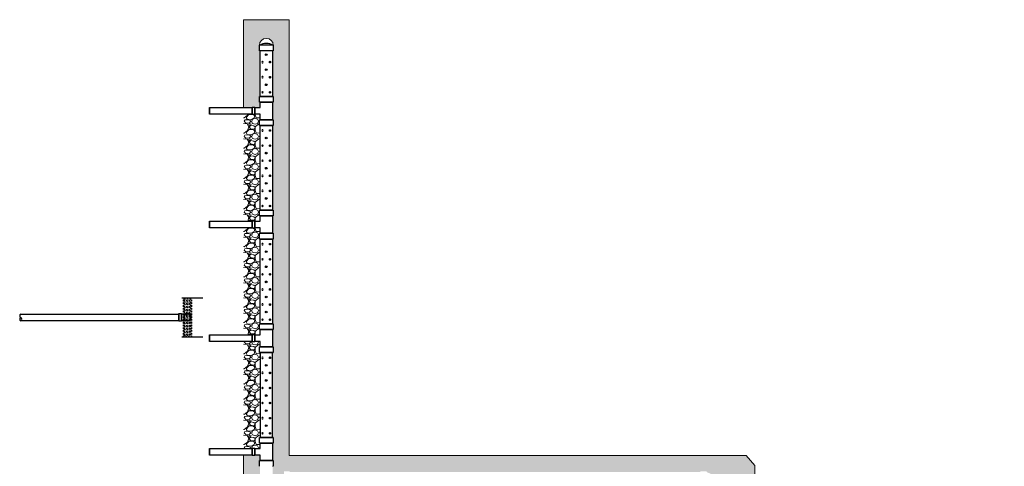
# Model space of a CAD drawing. Header units: inches. Extents: x -52 to 1181, y -619 to 642.
# Tile 11 of 13: x -52 to 468, y 406 to 642. Entities that reach past the tile are written whole.
import ezdxf

# ---------------------------------------------------------------- set-up
doc = ezdxf.new("R2010")
doc.units = ezdxf.units.IN
doc.header["$MEASUREMENT"] = 0
doc.linetypes.add('Dash 1_16_', pattern=[0.125, 0.0625, -0.0625])
for name, color, linetype, lineweight in [('A-ANNO-PATT', 1, 'Continuous', 25), ('M-ANNO-PATT', 1, 'Continuous', 25), ('S-TRCH-PATT', 8, 'Continuous', 18)]:
    doc.layers.add(name, color=color, linetype=linetype, lineweight=lineweight)
doc.layers.add('P-PIPE', color=3, linetype='Continuous')
pattern_1 = [(228.01279, (5.76, 8), (-64, -72), [1.07629, -106.552704]), (184.96974, (5.04, 7.2), (96, 8), [1.846944, -182.8474]), (132.51045, (3.2, 7.04), (80, -88), [1.302304, -128.92826]), (267.27369, (0.08, 5.04), (8, 160), [1.681904, -166.508464]), (292.833654, (0, 3.36), (-40, 96), [1.64924, -163.274985]), (357.27369, (0.64, 1.84), (-160, 8), [1.681904, -166.508464]), (37.69424, (2.32, 1.76), (-104, -80), [2.22423, -220.19879]), (72.25533, (4.08, 3.12), (56, 176), [2.099904, -207.89057]), (121.429566, (4.72, 5.12), (-64, 104), [1.6876, -167.072585]), (175.23636, (3.84, 6.56), (88, -8), [1.926656, -94.4061]), (222.397438, (1.92, 6.72), (-96, -88), [2.491584, -246.667]), (138.81407, (8, 4.96), (-56, 48), [0.85041, -84.19076]), (171.469234, (7.36, 5.52), (104, -16), [1.617896, -160.17209]), (225, (5.76, 5.76), (-9e-16, -8), [1.13137, -10.18234]), (203.19859, (5.2, 6.72), (40, 16), [0.609264, -60.31692]), (291.8014, (4.64, 6.48), (-8, 24), [0.861624, -42.219694]), (30.96376, (4.96, 5.68), (24, 16), [1.39943, -45.24818]), (161.56505, (6.16, 6.4), (16, -8), [1.01193, -24.28629]), (16.38954, (0, 6.48), (80, 24), [1.4176, -140.34276]), (70.346176, (1.36, 6.88), (-32, -88), [1.18929, -117.73926]), (293.19859, (6.16, 8), (-16, 40), [1.21852, -59.707665]), (343.61046, (6.64, 6.88), (-80, 24), [1.4176, -140.34276]), (339.44395, (0, 1.52), (-40, 16), [1.36704, -66.98499]), (294.77514, (1.28, 1.04), (-40, 88), [1.145424, -113.397145]), (66.80141, (6.24, 0), (16, 40), [1.21852, -59.707665]), (17.354025, (6.72, 1.12), (-104, -32), [1.34105, -132.76339]), (69.44395, (2.32, 0), (-16, -40), [0.68352, -67.66851]), (101.30993, (5.76, 0), (-8, 32), [0.40792, -40.384236]), (165.96376, (5.68, 0.4), (24, -8), [1.64924, -31.335605]), (186.009006, (4.08, 0.8), (80, 8), [1.5284, -151.311385]), (303.69007, (4.96, 4.96), (-8, 16), [1.153776, -27.690634]), (353.157227, (5.6, 4), (136, -16), [2.01435, -199.4205]), (60.9454, (7.6, 3.76), (-32, -56), [0.82365, -81.54139]), (90, (8, 4.48), (-8, 8), [0.48, -7.52]), (120.25644, (3.92, 1.04), (32, -56), [1.11139, -110.02816]), (48.01279, (3.36, 2), (64, 72), [2.152576, -105.476416]), (0, (4.8, 3.6), (8, 8), [2.08, -5.92]), (325.30485, (6.88, 3.6), (80, -56), [1.26491, -125.226194]), (254.0546, (7.92, 2.88), (-8, -32), [1.164816, -57.07606]), (207.645975, (7.6, 1.76), (-152, -80), [1.89652, -187.755793]), (175.42608, (5.92, 0.88), (-104, 8), [2.00639, -198.63259])]

# ---------------------------------------------------------------- blocks, each defined once
blk = doc.blocks.new('6CAP')
at = {"layer": 'P-PIPE'}
for p, q in [((74.96, 388.65), (74.96, 381.35)), ((74.96, 388.65), (77.96, 388.65)), ((77.96, 388.65), (77.96, 381.35)), ((77.96, 381.35), (74.96, 381.35))]:
    blk.add_line(p, q, dxfattribs=at)
blk.add_arc((80.99, 385), 7.05, 148.8317, 211.1683, dxfattribs=at)
blk = doc.blocks.new('Bend - PVC - Sch 40 - DWV_USACE - Standard-V11-00_SP_Foundation Drainage Plan-TO FDN_DOC-flat-6')
at = {"layer": 'P-PIPE'}
for p, q in [((1001.15, 265.98), (1001.16, 265.98)), ((999.17, 259.43), (999.17, 260.93)), ((1001.15, 260.93), (999.17, 260.93)), ((999.17, 260.93), (1001.15, 260.93)), ((1001.16, 262.02), (1001.15, 262.02)), ((1001.15, 260.93), (1003.13, 260.93)), ((1003.13, 260.93), (1001.15, 260.93)), ((1001.15, 260.93), (1001.15, 260.93)), ((1001.15, 260.93), (1001.15, 260.93)), ((1002.9, 260.93), (1002.9, 261.06)), ((1003.13, 260.93), (1003.13, 259.43)), ((1001.15, 259.43), (999.17, 259.43)), ((999.17, 259.43), (1001.15, 259.43)), ((1001.15, 259.43), (1003.13, 259.43)), ((1003.13, 259.43), (1001.15, 259.43))]:
    blk.add_line(p, q, dxfattribs=at)
at = {"layer": 'P-PIPE', "flags": 128}
for points in [[(1001.15, 265.75), (1001.08, 265.75), (1001.01, 265.74), (1000.94, 265.73), (1000.87, 265.72), (1000.81, 265.71), (1000.74, 265.7), (1000.67, 265.68), (1000.6, 265.66), (1000.54, 265.64), (1000.47, 265.61), (1000.41, 265.58), (1000.34, 265.55), (1000.28, 265.52), (1000.22, 265.48), (1000.16, 265.44), (1000.11, 265.4), (1000.05, 265.36), (1000, 265.31), (999.95, 265.27), (999.9, 265.22), (999.85, 265.17), (999.8, 265.11), (999.76, 265.06), (999.72, 265), (999.68, 264.94), (999.64, 264.88), (999.61, 264.82), (999.58, 264.76), (999.55, 264.7), (999.52, 264.63), (999.5, 264.57), (999.48, 264.5), (999.46, 264.43), (999.44, 264.36), (999.43, 264.29), (999.42, 264.23), (999.41, 264.16), (999.41, 264.09), (999.4, 264.02), (999.4, 264)], [(1002.9, 264), (1002.9, 264.07), (1002.9, 264.14), (1002.89, 264.21), (1002.88, 264.28), (1002.87, 264.35), (1002.85, 264.41), (1002.83, 264.48), (1002.81, 264.55), (1002.79, 264.61), (1002.76, 264.68), (1002.74, 264.74), (1002.71, 264.81), (1002.67, 264.87), (1002.64, 264.93), (1002.6, 264.99), (1002.56, 265.04), (1002.51, 265.1), (1002.47, 265.15), (1002.42, 265.2), (1002.37, 265.25), (1002.32, 265.3), (1002.27, 265.35), (1002.21, 265.39), (1002.16, 265.43), (1002.1, 265.47), (1002.04, 265.51), (1001.98, 265.54), (1001.92, 265.57), (1001.85, 265.6), (1001.79, 265.63), (1001.72, 265.65), (1001.65, 265.67), (1001.59, 265.69), (1001.52, 265.71), (1001.45, 265.72), (1001.38, 265.73), (1001.31, 265.74), (1001.24, 265.75), (1001.17, 265.75), (1001.15, 265.75)], [(999.4, 264), (999.4, 263.93), (999.41, 263.86), (999.42, 263.79), (999.43, 263.72), (999.44, 263.65), (999.45, 263.58), (999.47, 263.51), (999.49, 263.45), (999.52, 263.38), (999.54, 263.32), (999.57, 263.25), (999.6, 263.19), (999.63, 263.13), (999.67, 263.07), (999.71, 263.01), (999.75, 262.95), (999.79, 262.9), (999.84, 262.84), (999.88, 262.79), (999.93, 262.74), (999.99, 262.69), (1000.04, 262.65), (1000.09, 262.61), (1000.15, 262.56), (1000.21, 262.52), (1000.27, 262.49), (1000.33, 262.45), (1000.39, 262.42), (1000.45, 262.39), (1000.52, 262.37), (1000.58, 262.34), (1000.65, 262.32), (1000.72, 262.3), (1000.79, 262.29), (1000.86, 262.27), (1000.92, 262.26), (1000.99, 262.25), (1001.06, 262.25), (1001.13, 262.25), (1001.15, 262.25)], [(999.4, 264), (999.4, 263.99), (999.4, 263.99), (999.4, 263.98), (999.4, 263.96), (999.4, 263.94), (999.4, 263.91), (999.4, 263.88), (999.4, 263.84), (999.4, 263.8), (999.4, 263.76), (999.4, 263.71), (999.4, 263.65), (999.4, 263.59), (999.4, 263.53), (999.4, 263.46), (999.4, 263.39), (999.4, 263.32), (999.4, 263.24), (999.4, 263.15), (999.4, 263.07), (999.4, 262.98), (999.4, 262.89), (999.4, 262.79), (999.4, 262.69), (999.4, 262.59), (999.4, 262.48), (999.4, 262.38), (999.4, 262.27), (999.4, 262.16), (999.4, 262.04), (999.4, 261.93), (999.4, 261.81), (999.4, 261.69), (999.4, 261.58), (999.4, 261.45), (999.4, 261.33), (999.4, 261.21), (999.4, 261.09)], [(999.4, 261.08), (999.4, 260.97), (999.4, 260.93)], [(1001.15, 262.25), (1001.22, 262.25), (1001.29, 262.25), (1001.36, 262.26), (1001.43, 262.27), (1001.5, 262.28), (1001.57, 262.3), (1001.64, 262.32), (1001.7, 262.34), (1001.77, 262.36), (1001.83, 262.39), (1001.9, 262.41), (1001.96, 262.45), (1002.02, 262.48), (1002.08, 262.51), (1002.14, 262.55), (1002.2, 262.59), (1002.25, 262.64), (1002.31, 262.68), (1002.36, 262.73), (1002.41, 262.78), (1002.46, 262.83), (1002.5, 262.88), (1002.55, 262.94), (1002.59, 262.99), (1002.63, 263.05), (1002.66, 263.11), (1002.7, 263.17), (1002.73, 263.23), (1002.76, 263.3), (1002.78, 263.36), (1002.81, 263.43), (1002.83, 263.5), (1002.85, 263.56), (1002.86, 263.63), (1002.88, 263.7), (1002.89, 263.77), (1002.9, 263.84), (1002.9, 263.91), (1002.9, 263.98), (1002.9, 264)], [(1002.9, 261.08), (1002.9, 261.18), (1002.9, 261.3), (1002.9, 261.42), (1002.9, 261.54), (1002.9, 261.66), (1002.9, 261.78), (1002.9, 261.9), (1002.9, 262.01), (1002.9, 262.13), (1002.9, 262.24), (1002.9, 262.35), (1002.9, 262.46), (1002.9, 262.56), (1002.9, 262.66), (1002.9, 262.76), (1002.9, 262.86), (1002.9, 262.95), (1002.9, 263.04), (1002.9, 263.13), (1002.9, 263.22), (1002.9, 263.3), (1002.9, 263.37), (1002.9, 263.44), (1002.9, 263.51), (1002.9, 263.58), (1002.9, 263.64), (1002.9, 263.69), (1002.9, 263.74), (1002.9, 263.79), (1002.9, 263.83), (1002.9, 263.87), (1002.9, 263.9), (1002.9, 263.93), (1002.9, 263.95), (1002.9, 263.97), (1002.9, 263.98), (1002.9, 263.99), (1002.9, 264), (1002.9, 264)]]:
    blk.add_lwpolyline(points, dxfattribs=at)
at = {"layer": 'P-PIPE'}
for centre, major_axis, start_param, end_param in [((1001.15, 264), (0, -1.98), 3.141593, 6.283185), ((1001.16, 264), (0, -1.98), 3.141593, 6.283185), ((1001.15, 264), (0, -1.75), 3.141593, 6.283185), ((1001.15, 264), (0, -1.98), 0, 3.141593), ((1001.15, 264), (0, -1.75), 0, 3.141593), ((1001.16, 264), (0, -1.98), 0, 3.141593)]:
    blk.add_ellipse(centre, major_axis=major_axis, ratio=0.999999, start_param=start_param, end_param=end_param, dxfattribs=at)

msp = doc.modelspace()

# ---------------------------------------------------------------- hatches: boundary and pattern name
at = {"layer": 'S-TRCH-PATT'}
h = msp.add_hatch(dxfattribs=at)
h.set_pattern_fill('GRAVEL', color=256, scale=8)
h.set_pattern_definition(pattern_1)
edge = h.paths.add_edge_path()
edge.add_line((467.72, 210), (336, 210))
edge.add_line((336, 210), (336, 406.82))
edge.add_line((336, 406.82), (331.44, 412))
edge.add_line((331.44, 412), (90, 412))
edge.add_line((90, 412), (90, 642.15))
edge.add_line((90, 642.15), (66, 642.15))
edge.add_line((66, 642.15), (66, 595.75))
edge.add_line((66, 595.75), (70.44, 595.75))
edge.add_line((70.44, 595.75), (70.44, 595.92))
edge.add_line((70.44, 595.92), (71.94, 595.92))
edge.add_line((71.94, 595.92), (71.94, 595.75))
edge.add_line((71.94, 595.75), (74.68, 595.75))
edge.add_line((74.68, 595.75), (74.69, 598.63))
edge.add_line((74.69, 598.63), (74.35, 598.63))
edge.add_line((74.35, 598.63), (74.35, 601.63))
edge.add_line((74.35, 601.63), (74.69, 601.63))
edge.add_line((74.69, 601.63), (74.69, 625.63))
edge.add_line((74.69, 625.63), (74.35, 625.63))
edge.add_line((74.35, 625.63), (74.35, 628.63))
edge.add_arc((78, 628.63), 3.65, 0, 180, ccw=False)
edge.add_line((81.65, 628.63), (81.65, 625.63))
edge.add_line((81.65, 625.63), (81.31, 625.63))
edge.add_line((81.31, 625.63), (81.31, 601.63))
edge.add_line((81.31, 601.63), (81.65, 601.63))
edge.add_line((81.65, 601.63), (81.65, 598.63))
edge.add_line((81.65, 598.63), (81.31, 598.63))
edge.add_line((81.31, 598.63), (81.31, 589.37))
edge.add_line((81.31, 589.37), (81.65, 589.37))
edge.add_line((81.65, 589.37), (81.65, 586.37))
edge.add_line((81.65, 586.37), (81.31, 586.37))
edge.add_line((81.31, 586.37), (81.31, 541.63))
edge.add_line((81.31, 541.63), (81.65, 541.63))
edge.add_line((81.65, 541.63), (81.65, 538.63))
edge.add_line((81.65, 538.63), (81.31, 538.63))
edge.add_line((81.31, 538.63), (81.31, 529.37))
edge.add_line((81.31, 529.37), (81.65, 529.37))
edge.add_line((81.65, 529.37), (81.65, 526.37))
edge.add_line((81.65, 526.37), (81.31, 526.37))
edge.add_line((81.31, 526.37), (81.31, 481.63))
edge.add_line((81.31, 481.63), (81.65, 481.63))
edge.add_line((81.65, 481.63), (81.65, 478.63))
edge.add_line((81.65, 478.63), (81.31, 478.63))
edge.add_line((81.31, 478.63), (81.31, 469.37))
edge.add_line((81.31, 469.37), (81.65, 469.37))
edge.add_line((81.65, 469.37), (81.65, 466.37))
edge.add_line((81.65, 466.37), (81.31, 466.37))
edge.add_line((81.31, 466.37), (81.31, 421.63))
edge.add_line((81.31, 421.63), (81.65, 421.63))
edge.add_line((81.65, 421.63), (81.65, 418.63))
edge.add_line((81.65, 418.63), (81.31, 418.63))
edge.add_line((81.31, 418.63), (81.31, 409.37))
edge.add_line((81.31, 409.37), (81.65, 409.37))
edge.add_line((81.65, 409.37), (81.65, 406.37))
edge.add_line((81.65, 406.37), (81.31, 406.37))
edge.add_line((81.31, 406.37), (81.31, 399.42))
edge.add_line((81.31, 399.42), (81.65, 399.42))
edge.add_line((81.65, 399.42), (81.65, 396.42))
edge.add_arc((78, 401.16), 5.99, 232.4734, 307.5266, ccw=False)
edge.add_line((74.35, 396.42), (74.35, 399.42))
edge.add_line((74.35, 399.42), (74.69, 399.42))
edge.add_line((74.69, 399.42), (74.69, 406.37))
edge.add_line((74.69, 406.37), (74.35, 406.37))
edge.add_line((74.35, 406.37), (74.35, 409.37))
edge.add_line((74.35, 409.37), (74.68, 409.37))
edge.add_line((74.68, 409.37), (74.68, 412.25))
edge.add_line((74.68, 412.25), (71.94, 412.25))
edge.add_line((71.94, 412.25), (71.94, 412.07))
edge.add_line((71.94, 412.07), (70.44, 412.07))
edge.add_line((70.44, 412.07), (70.44, 412.25))
edge.add_line((70.44, 412.25), (66, 412.25))
edge.add_line((66, 412.25), (66, 388))
edge.add_line((66, 388), (312, 388))
edge.add_line((312, 388), (312, 198))
edge.add_line((312, 198), (257.64, 198.24))
edge.add_line((257.64, 198.24), (257.71, 180.56))
edge.add_line((257.71, 180.56), (329.59, 180.31))
edge.add_line((329.59, 180.31), (328.81, 181.1))
edge.add_line((328.81, 181.1), (328.57, 180.86))
edge.add_line((328.57, 180.86), (326.4, 183.03))
edge.add_line((326.4, 183.03), (326.66, 183.27))
edge.add_line((326.66, 183.27), (325.53, 184.38))
edge.add_line((325.53, 184.38), (325.28, 184.13))
edge.add_line((325.28, 184.13), (323.08, 186.28))
edge.add_line((323.08, 186.28), (323.32, 186.54))
edge.add_arc((328.79, 192.51), 8.1, 175.7139, 227.4597, ccw=False)
edge.add_line((320.71, 193.11), (320.31, 193.11))
edge.add_line((320.31, 193.11), (320.31, 196.15))
edge.add_line((320.31, 196.15), (320.69, 196.15))
edge.add_line((320.69, 196.15), (320.67, 383.3))
edge.add_line((320.67, 383.3), (320.39, 383.3))
edge.add_line((320.39, 383.3), (320.39, 386.51))
edge.add_line((320.39, 386.51), (318.11, 388.78))
edge.add_line((318.11, 388.78), (318.32, 388.98))
edge.add_line((318.32, 388.98), (312.98, 394.3))
edge.add_line((312.98, 394.3), (312.76, 394.13))
edge.add_line((312.76, 394.13), (310.54, 396.37))
edge.add_line((310.54, 396.37), (307.32, 396.36))
edge.add_line((307.32, 396.36), (307.35, 396.69))
edge.add_line((307.35, 396.69), (90.36, 396.69))
edge.add_line((90.36, 396.69), (90.36, 396.35))
edge.add_line((90.36, 396.35), (87.36, 396.35))
edge.add_arc((92.82, 400), 6.57, 146.2871, 213.7129, ccw=False)
edge.add_line((87.36, 403.65), (90.36, 403.65))
edge.add_line((90.36, 403.65), (90.36, 403.31))
edge.add_line((90.36, 403.31), (307.28, 403.31))
edge.add_line((307.28, 403.31), (307.28, 403.64))
edge.add_line((307.28, 403.64), (310.49, 403.64))
edge.add_line((310.49, 403.64), (310.49, 403.35))
edge.add_arc((310.85, 397.29), 6.07, 40.3412, 93.3832, ccw=False)
edge.add_line((315.47, 401.22), (315.69, 401.51))
edge.add_line((315.69, 401.51), (317.93, 399.24))
edge.add_line((317.93, 399.24), (317.69, 399.04))
edge.add_line((317.69, 399.04), (323.05, 393.73))
edge.add_line((323.05, 393.73), (323.22, 393.91))
edge.add_line((323.22, 393.91), (325.52, 391.58))
edge.add_line((325.52, 391.58), (325.32, 391.46))
edge.add_arc((319.94, 386.31), 7.44, 1.3127, 43.7006, ccw=False)
edge.add_line((327.38, 386.48), (327.64, 386.49))
edge.add_line((327.64, 386.49), (327.63, 383.3))
edge.add_line((327.63, 383.3), (327.35, 383.32))
edge.add_line((327.35, 383.32), (327.35, 202.2))
edge.add_line((327.35, 202.2), (342, 202.2))
edge.add_line((342, 202.2), (342, 202.58))
edge.add_line((342, 202.58), (346.17, 202.58))
edge.add_line((346.17, 202.58), (346.17, 202.22))
edge.add_line((346.17, 202.22), (358.88, 202.22))
edge.add_line((358.88, 202.22), (358.88, 202.62))
edge.add_line((358.88, 202.62), (363.06, 202.62))
edge.add_line((363.06, 202.62), (363.06, 202.23))
edge.add_line((363.06, 202.23), (367.15, 202.23))
edge.add_line((367.15, 202.23), (367.15, 202.57))
edge.add_line((367.15, 202.57), (371.25, 202.57))
edge.add_line((371.25, 202.57), (371.25, 202.25))
edge.add_line((371.25, 202.25), (375.67, 202.25))
edge.add_line((375.67, 202.25), (375.67, 202.54))
edge.add_line((375.67, 202.54), (379.83, 202.54))
edge.add_line((379.83, 202.54), (379.83, 202.19))
edge.add_line((379.83, 202.19), (467.72, 202.19))
edge.add_line((467.72, 202.19), (467.72, 210))
h = msp.add_hatch(dxfattribs=at)
h.set_pattern_fill('GRAVEL', color=256, scale=8)
h.set_pattern_definition([(228.01279, (5.76, 124.5), (-64, -72), [1.07629, -106.5527]), (184.96974, (5.04, 123.7), (96, 8), [1.84694, -182.8474]), (132.51045, (3.2, 123.54), (80, -88), [1.3023, -128.92826]), (267.27369, (0.08, 121.54), (8, 160), [1.6819, -166.50846]), (292.83365, (0, 119.86), (-40, 96), [1.64924, -163.27499]), (357.27369, (0.64, 118.34), (-160, 8), [1.6819, -166.50846]), (37.69424, (2.32, 118.26), (-104, -80), [2.22423, -220.19879]), (72.25533, (4.08, 119.62), (56, 176), [2.0999, -207.89057]), (121.42957, (4.72, 121.62), (-64, 104), [1.6876, -167.07258]), (175.23636, (3.84, 123.06), (88, -8), [1.92666, -94.4061]), (222.39744, (1.92, 123.22), (-96, -88), [2.49158, -246.667]), (138.81407, (8, 121.46), (-56, 48), [0.85041, -84.19076]), (171.46923, (7.36, 122.02), (104, -16), [1.6179, -160.17209]), (225, (5.76, 122.26), (-9e-16, -8), [1.13137, -10.18234]), (203.1986, (5.2, 123.22), (40, 16), [0.60926, -60.31692]), (291.8014, (4.64, 122.98), (-8, 24), [0.86162, -42.2197]), (30.96376, (4.96, 122.18), (24, 16), [1.39943, -45.24818]), (161.56505, (6.16, 122.9), (16, -8), [1.01193, -24.28629]), (16.38954, (0, 122.98), (80, 24), [1.4176, -140.34276]), (70.34618, (1.36, 123.38), (-32, -88), [1.18929, -117.73926]), (293.1986, (6.16, 124.5), (-16, 40), [1.21852, -59.70766]), (343.61046, (6.64, 123.38), (-80, 24), [1.4176, -140.34276]), (339.44395, (0, 118.02), (-40, 16), [1.36704, -66.98499]), (294.77514, (1.28, 117.54), (-40, 88), [1.14542, -113.39714]), (66.8014, (6.24, 116.5), (16, 40), [1.21852, -59.70766]), (17.35402, (6.72, 117.62), (-104, -32), [1.34105, -132.76339]), (69.44395, (2.32, 116.5), (-16, -40), [0.68352, -67.66851]), (101.30993, (5.76, 116.5), (-8, 32), [0.40792, -40.38424]), (165.96376, (5.68, 116.9), (24, -8), [1.64924, -31.3356]), (186.00901, (4.08, 117.3), (80, 8), [1.5284, -151.31139]), (303.69007, (4.96, 121.46), (-8, 16), [1.15378, -27.69063]), (353.15723, (5.6, 120.5), (136, -16), [2.01435, -199.4205]), (60.9454, (7.6, 120.26), (-32, -56), [0.82365, -81.54139]), (90, (8, 120.98), (-8, 8), [0.48, -7.52]), (120.25644, (3.92, 117.54), (32, -56), [1.11139, -110.02816]), (48.01279, (3.36, 118.5), (64, 72), [2.15258, -105.47642]), (0, (4.8, 120.1), (8, 8), [2.08, -5.92]), (325.30485, (6.88, 120.1), (80, -56), [1.26491, -125.22619]), (254.0546, (7.92, 119.38), (-8, -32), [1.16482, -57.07606]), (207.645975, (7.6, 118.26), (-152, -80), [1.89652, -187.75579]), (175.42608, (5.92, 117.38), (-104, 8), [2.00639, -198.63259])])
h.paths.add_polyline_path([(66, 535.78), (66, 592.24), (70.4, 592.24), (70.4, 592.05), (71.97, 592.05), (71.97, 592.24), (74.66, 592.24), (74.66, 589.39), (74.3, 589.39), (74.3, 586.31), (74.65, 586.31), (74.65, 541.67), (74.28, 541.67), (74.28, 538.58), (74.66, 538.58), (74.66, 535.76), (71.98, 535.76), (71.98, 535.98), (70.39, 535.98), (70.39, 535.77)])
h = msp.add_hatch(dxfattribs=at)
h.set_pattern_fill('GRAVEL', color=256, scale=8)
h.set_pattern_definition([(228.01279, (5.76, 64.5), (-64, -72), [1.07629, -106.5527]), (184.96974, (5.04, 63.7), (96, 8), [1.84694, -182.8474]), (132.51045, (3.2, 63.54), (80, -88), [1.3023, -128.92826]), (267.27369, (0.08, 61.54), (8, 160), [1.6819, -166.50846]), (292.83365, (0, 59.86), (-40, 96), [1.64924, -163.27499]), (357.27369, (0.64, 58.34), (-160, 8), [1.6819, -166.50846]), (37.69424, (2.32, 58.26), (-104, -80), [2.22423, -220.19879]), (72.25533, (4.08, 59.62), (56, 176), [2.0999, -207.89057]), (121.42957, (4.72, 61.62), (-64, 104), [1.6876, -167.07258]), (175.23636, (3.84, 63.06), (88, -8), [1.92666, -94.4061]), (222.39744, (1.92, 63.22), (-96, -88), [2.49158, -246.667]), (138.81407, (8, 61.46), (-56, 48), [0.85041, -84.19076]), (171.46923, (7.36, 62.02), (104, -16), [1.6179, -160.17209]), (225, (5.76, 62.26), (-9e-16, -8), [1.13137, -10.18234]), (203.1986, (5.2, 63.22), (40, 16), [0.60926, -60.31692]), (291.8014, (4.64, 62.98), (-8, 24), [0.86162, -42.2197]), (30.96376, (4.96, 62.18), (24, 16), [1.39943, -45.24818]), (161.56505, (6.16, 62.9), (16, -8), [1.01193, -24.28629]), (16.38954, (0, 62.98), (80, 24), [1.4176, -140.34276]), (70.34618, (1.36, 63.38), (-32, -88), [1.18929, -117.73926]), (293.1986, (6.16, 64.5), (-16, 40), [1.21852, -59.70766]), (343.61046, (6.64, 63.38), (-80, 24), [1.4176, -140.34276]), (339.44395, (0, 58.02), (-40, 16), [1.36704, -66.98499]), (294.77514, (1.28, 57.54), (-40, 88), [1.14542, -113.39714]), (66.8014, (6.24, 56.5), (16, 40), [1.21852, -59.70766]), (17.35402, (6.72, 57.62), (-104, -32), [1.34105, -132.76339]), (69.44395, (2.32, 56.5), (-16, -40), [0.68352, -67.66851]), (101.30993, (5.76, 56.5), (-8, 32), [0.40792, -40.38424]), (165.96376, (5.68, 56.9), (24, -8), [1.64924, -31.3356]), (186.00901, (4.08, 57.3), (80, 8), [1.5284, -151.31139]), (303.69007, (4.96, 61.46), (-8, 16), [1.15378, -27.69063]), (353.15723, (5.6, 60.5), (136, -16), [2.01435, -199.4205]), (60.9454, (7.6, 60.26), (-32, -56), [0.82365, -81.54139]), (90, (8, 60.98), (-8, 8), [0.48, -7.52]), (120.25644, (3.92, 57.54), (32, -56), [1.11139, -110.02816]), (48.01279, (3.36, 58.5), (64, 72), [2.15258, -105.47642]), (0, (4.8, 60.1), (8, 8), [2.08, -5.92]), (325.30485, (6.88, 60.1), (80, -56), [1.26491, -125.22619]), (254.0546, (7.92, 59.38), (-8, -32), [1.16482, -57.07606]), (207.645975, (7.6, 58.26), (-152, -80), [1.89652, -187.75579]), (175.42608, (5.92, 57.38), (-104, 8), [2.00639, -198.63259])])
h.paths.add_polyline_path([(66, 475.78), (66, 532.24), (70.4, 532.24), (70.4, 532.05), (71.97, 532.05), (71.97, 532.24), (74.66, 532.24), (74.66, 529.39), (74.3, 529.39), (74.3, 526.31), (74.65, 526.31), (74.65, 481.67), (74.28, 481.67), (74.28, 478.58), (74.66, 478.58), (74.66, 475.76), (71.98, 475.76), (71.98, 475.98), (70.39, 475.98), (70.39, 475.77)])
h = msp.add_hatch(dxfattribs=at)
h.set_pattern_fill('GRAVEL', color=256, scale=8)
h.set_pattern_definition(pattern_1)
h.paths.add_polyline_path([(66, 415.75), (66, 472.25), (70.4, 472.25), (70.4, 472.02), (71.97, 472.02), (71.97, 472.22), (74.66, 472.22), (74.66, 469.41), (74.3, 469.41), (74.3, 466.3), (74.65, 466.3), (74.65, 421.68), (74.28, 421.68), (74.28, 418.59), (74.66, 418.59), (74.66, 415.78), (71.98, 415.78), (71.98, 415.98), (70.39, 415.98), (70.39, 415.75)])

# ---------------------------------------------------------------- linework, layer by layer
at = {"layer": 'A-ANNO-PATT'}
for centre in [(77.96, 623.73), (77.96, 615.76), (77.96, 607.79), (77.96, 579.67), (77.96, 571.7), (77.96, 563.73), (77.96, 555.76), (77.96, 547.79), (77.96, 519.67), (77.96, 511.7), (77.96, 503.73), (77.96, 495.76), (77.96, 487.79), (77.96, 459.67), (77.96, 451.7), (77.96, 443.73), (77.96, 435.76), (77.96, 427.79)]:
    msp.add_circle(centre, 0.432, dxfattribs=at)
at = {"layer": 'A-ANNO-PATT', "extrusion": (0, 0, -1)}
for centre in [(75.98, 619.75), (75.98, 611.78), (75.98, 603.81), (75.98, 583.65), (75.98, 575.68), (75.98, 567.71), (75.98, 559.75), (75.98, 551.78), (75.98, 543.81), (75.98, 523.65), (75.98, 515.68), (75.98, 507.71), (75.98, 499.75), (75.98, 491.78), (75.98, 483.81), (75.98, 463.65), (75.98, 455.68), (75.98, 447.71), (75.98, 439.75), (75.98, 431.78), (75.98, 423.81)]:
    msp.add_ellipse(centre, major_axis=(0, 0.432), ratio=0.727074, dxfattribs=at)
at = {"layer": 'A-ANNO-PATT'}
for centre in [(79.95, 619.75), (79.95, 611.78), (79.95, 603.81), (79.95, 583.65), (79.95, 575.68), (79.95, 567.71), (79.95, 559.75), (79.95, 551.78), (79.95, 543.81), (79.95, 523.65), (79.95, 515.68), (79.95, 507.71), (79.95, 499.75), (79.95, 491.78), (79.95, 483.81), (79.95, 463.65), (79.95, 455.68), (79.95, 447.71), (79.95, 439.75), (79.95, 431.78), (79.95, 423.81)]:
    msp.add_ellipse(centre, major_axis=(0, 0.432), ratio=0.727074, dxfattribs=at)
at = {"layer": 'M-ANNO-PATT'}
for p, q in [((33.42, 495.25), (44.42, 495.25)), ((33.42, 474.75), (44.42, 474.75))]:
    msp.add_line(p, q, dxfattribs=at)
at = {"layer": 'M-ANNO-PATT', "linetype": 'Dash 1_16_'}
msp.add_lwpolyline([(34.18, 474.75), (34.18, 495.25), (38.43, 495.25), (38.43, 474.75)], close=True, dxfattribs=at)
for points in [[(37.73, 494.62), (34.88, 494.62, 1), (34.88, 493.84), (37.73, 493.84, 1)], [(37.73, 493.08), (34.88, 493.08, 1), (34.88, 492.3), (37.73, 492.3, 1)], [(37.73, 491.54), (34.88, 491.54, 1), (34.88, 490.76), (37.73, 490.76, 1)], [(37.73, 490), (34.88, 490, 1), (34.88, 489.22), (37.73, 489.22, 1)], [(37.73, 488.46), (34.88, 488.46, 1), (34.88, 487.69), (37.73, 487.69, 1)], [(37.73, 486.92), (34.88, 486.92, 1), (34.88, 486.15), (37.73, 486.15, 1)], [(37.73, 484.61), (34.88, 484.61, -1), (34.88, 485.39), (37.73, 485.39, -1)], [(37.73, 483.07), (34.88, 483.07, -1), (34.88, 483.85), (37.73, 483.85, -1)], [(37.73, 481.53), (34.88, 481.53, -1), (34.88, 482.31), (37.73, 482.31, -1)], [(37.73, 480), (34.88, 480, -1), (34.88, 480.77), (37.73, 480.77, -1)], [(37.73, 478.46), (34.88, 478.46, -1), (34.88, 479.23), (37.73, 479.23, -1)], [(37.73, 476.92), (34.88, 476.92, -1), (34.88, 477.69), (37.73, 477.69, -1)], [(37.73, 475.38), (34.88, 475.38, -1), (34.88, 476.16), (37.73, 476.16, -1)]]:
    msp.add_lwpolyline(points, format="xyb", close=True, dxfattribs=at)
at = {"layer": 'P-PIPE'}
for p, q in [((74.69, 601.63), (74.69, 625.63)), ((81.31, 625.63), (81.31, 601.63)), ((81.65, 601.63), (74.35, 601.63)), ((74.35, 601.63), (81.65, 601.63)), ((74.35, 598.63), (74.35, 601.63)), ((81.65, 598.63), (74.35, 598.63)), ((74.35, 598.63), (81.65, 598.63)), ((81.31, 598.63), (74.68, 598.63)), ((74.68, 598.63), (81.31, 598.63)), ((74.68, 595.75), (74.68, 598.63)), ((78, 598.63), (74.69, 598.63)), ((74.69, 598.63), (78, 598.63)), ((81.31, 598.63), (78, 598.63)), ((78, 598.63), (81.31, 598.63)), ((81.31, 598.63), (81.31, 589.37)), ((81.65, 601.63), (81.65, 598.63)), ((48, 595.75), (48, 594)), ((48, 594), (48, 595.75)), ((48, 595.75), (70.44, 595.75)), ((48, 594), (48, 592.25)), ((48, 592.25), (48, 594)), ((70.44, 595.92), (71.94, 595.92)), ((70.44, 595.92), (70.44, 592.08)), ((70.44, 592.08), (70.44, 595.92)), ((70.44, 595.75), (70.44, 594)), ((70.44, 594), (70.44, 595.75)), ((70.44, 594), (70.44, 592.25)), ((70.44, 592.25), (70.44, 594)), ((71.94, 595.92), (71.94, 592.08)), ((71.94, 592.08), (71.94, 595.92)), ((71.94, 595.75), (71.94, 592.25)), ((71.94, 592.25), (71.94, 595.75)), ((71.94, 595.75), (74.68, 595.75)), ((70.44, 592.25), (48, 592.25)), ((71.94, 592.08), (70.44, 592.08)), ((74.68, 592.25), (71.94, 592.25)), ((81.65, 589.37), (74.35, 589.37)), ((74.35, 589.37), (81.65, 589.37)), ((74.35, 586.37), (74.35, 589.37)), ((81.31, 589.37), (74.68, 589.37)), ((74.68, 589.37), (81.31, 589.37)), ((74.68, 589.37), (74.68, 592.25)), ((78, 589.37), (74.69, 589.37)), ((74.69, 589.37), (78, 589.37)), ((81.31, 589.37), (78, 589.37)), ((78, 589.37), (81.31, 589.37)), ((81.65, 589.37), (81.65, 586.37)), ((81.65, 586.37), (74.35, 586.37)), ((74.35, 586.37), (81.65, 586.37)), ((74.69, 541.63), (74.69, 586.37)), ((81.31, 586.37), (81.31, 541.63)), ((81.65, 541.63), (74.35, 541.63)), ((74.35, 541.63), (81.65, 541.63)), ((74.35, 538.63), (74.35, 541.63)), ((81.65, 541.63), (81.65, 538.63)), ((48, 535.75), (48, 534)), ((48, 534), (48, 535.75)), ((48, 535.75), (70.44, 535.75)), ((70.44, 535.92), (71.94, 535.92)), ((70.44, 535.92), (70.44, 532.08)), ((70.44, 532.08), (70.44, 535.92)), ((70.44, 535.75), (70.44, 534)), ((70.44, 534), (70.44, 535.75)), ((71.94, 535.92), (71.94, 532.08)), ((71.94, 532.08), (71.94, 535.92)), ((71.94, 535.75), (71.94, 532.25)), ((71.94, 532.25), (71.94, 535.75)), ((71.94, 535.75), (74.68, 535.75)), ((81.65, 538.63), (74.35, 538.63)), ((74.35, 538.63), (81.65, 538.63)), ((81.31, 538.63), (74.68, 538.63)), ((74.68, 538.63), (81.31, 538.63)), ((74.68, 535.75), (74.68, 538.63)), ((78, 538.63), (74.69, 538.63)), ((74.69, 538.63), (78, 538.63)), ((81.31, 538.63), (78, 538.63)), ((78, 538.63), (81.31, 538.63)), ((81.31, 538.63), (81.31, 529.37)), ((48, 534), (48, 532.25)), ((48, 532.25), (48, 534)), ((70.44, 532.25), (48, 532.25)), ((70.44, 534), (70.44, 532.25)), ((70.44, 532.25), (70.44, 534)), ((71.94, 532.08), (70.44, 532.08)), ((74.68, 532.25), (71.94, 532.25)), ((74.68, 529.37), (74.68, 532.25)), ((81.65, 529.37), (74.35, 529.37)), ((74.35, 529.37), (81.65, 529.37)), ((74.35, 526.37), (74.35, 529.37)), ((81.65, 526.37), (74.35, 526.37)), ((74.35, 526.37), (81.65, 526.37)), ((81.31, 529.37), (74.68, 529.37)), ((74.68, 529.37), (81.31, 529.37)), ((78, 529.37), (74.69, 529.37)), ((74.69, 529.37), (78, 529.37)), ((74.69, 481.63), (74.69, 526.37)), ((81.31, 529.37), (78, 529.37)), ((78, 529.37), (81.31, 529.37)), ((81.31, 526.37), (81.31, 481.63)), ((81.65, 529.37), (81.65, 526.37)), ((-51.64, 486.75), (31.74, 486.75)), ((31.74, 483.25), (-51.64, 483.25)), ((81.65, 481.63), (74.35, 481.63)), ((74.35, 481.63), (81.65, 481.63)), ((74.35, 478.63), (74.35, 481.63)), ((81.65, 478.63), (74.35, 478.63)), ((74.35, 478.63), (81.65, 478.63)), ((81.31, 478.63), (74.68, 478.63)), ((74.68, 478.63), (81.31, 478.63)), ((74.68, 475.75), (74.68, 478.63)), ((78, 478.63), (74.69, 478.63)), ((74.69, 478.63), (78, 478.63)), ((81.31, 478.63), (78, 478.63)), ((78, 478.63), (81.31, 478.63)), ((81.31, 478.63), (81.31, 469.37)), ((81.65, 481.63), (81.65, 478.63)), ((48, 475.75), (48, 474)), ((48, 474), (48, 475.75)), ((48, 475.75), (70.44, 475.75)), ((48, 474), (48, 472.25)), ((48, 472.25), (48, 474)), ((70.44, 475.92), (71.94, 475.92)), ((70.44, 472.07), (70.44, 475.92)), ((70.44, 475.92), (70.44, 472.07)), ((70.44, 475.75), (70.44, 474)), ((70.44, 474), (70.44, 475.75)), ((70.44, 474), (70.44, 472.25)), ((70.44, 472.25), (70.44, 474)), ((71.94, 472.07), (71.94, 475.92)), ((71.94, 475.92), (71.94, 472.07)), ((71.94, 472.25), (71.94, 475.75)), ((71.94, 475.75), (71.94, 472.25)), ((71.94, 475.75), (74.68, 475.75)), ((70.44, 472.25), (48, 472.25)), ((71.94, 472.07), (70.44, 472.07)), ((74.68, 472.25), (71.94, 472.25)), ((81.65, 469.37), (74.35, 469.37)), ((74.35, 469.37), (81.65, 469.37)), ((74.35, 466.37), (74.35, 469.37)), ((81.31, 469.37), (74.68, 469.37)), ((74.68, 469.37), (81.31, 469.37)), ((74.68, 469.37), (74.68, 472.25)), ((78, 469.37), (74.69, 469.37)), ((74.69, 469.37), (78, 469.37)), ((81.31, 469.37), (78, 469.37)), ((78, 469.37), (81.31, 469.37)), ((81.65, 469.37), (81.65, 466.37)), ((81.65, 466.37), (74.35, 466.37)), ((74.35, 466.37), (81.65, 466.37)), ((74.69, 466.37), (74.69, 421.63)), ((81.31, 421.63), (81.31, 466.37)), ((81.65, 421.63), (74.35, 421.63)), ((74.35, 421.63), (81.65, 421.63)), ((74.35, 418.63), (74.35, 421.63)), ((81.65, 421.63), (81.65, 418.63)), ((81.65, 418.63), (74.35, 418.63)), ((74.35, 418.63), (81.65, 418.63)), ((81.31, 418.63), (74.68, 418.63)), ((74.68, 418.63), (81.31, 418.63)), ((74.68, 415.75), (74.68, 418.63)), ((78, 418.63), (74.69, 418.63)), ((74.69, 418.63), (78, 418.63)), ((81.31, 418.63), (78, 418.63)), ((78, 418.63), (81.31, 418.63)), ((81.31, 418.63), (81.31, 409.37)), ((48, 415.75), (48, 414)), ((48, 414), (48, 415.75)), ((48, 415.75), (70.44, 415.75)), ((48, 414), (48, 412.25)), ((48, 412.25), (48, 414)), ((70.44, 412.25), (48, 412.25)), ((70.44, 415.92), (71.94, 415.92)), ((70.44, 412.07), (70.44, 415.92)), ((70.44, 415.92), (70.44, 412.07)), ((70.44, 415.75), (70.44, 414)), ((70.44, 414), (70.44, 415.75)), ((70.44, 414), (70.44, 412.25)), ((70.44, 412.25), (70.44, 414)), ((71.94, 412.07), (70.44, 412.07)), ((71.94, 412.07), (71.94, 415.92)), ((71.94, 415.92), (71.94, 412.07)), ((71.94, 412.25), (71.94, 415.75)), ((71.94, 415.75), (71.94, 412.25)), ((71.94, 415.75), (74.68, 415.75)), ((74.68, 412.25), (71.94, 412.25)), ((74.68, 409.37), (74.68, 412.25)), ((81.65, 409.37), (74.35, 409.37)), ((74.35, 409.37), (81.65, 409.37)), ((74.35, 406.37), (74.35, 409.37)), ((81.31, 409.37), (74.68, 409.37)), ((74.68, 409.37), (81.31, 409.37)), ((78, 409.37), (74.69, 409.37)), ((74.69, 409.37), (78, 409.37)), ((81.31, 409.37), (78, 409.37)), ((78, 409.37), (81.31, 409.37)), ((81.65, 409.37), (81.65, 406.37))]:
    msp.add_line(p, q, dxfattribs=at)
for centre, radius, start, end in [((-51.3, 485.88), 0.94, 111.3657, 248.6343), ((-51.3, 484.13), 0.94, 111.3657, 248.6343), ((-51.98, 484.13), 0.94, 291.3657, 68.6343), ((36.3, 485), 1.75, 0, 180)]:
    msp.add_arc(centre, radius, start, end, dxfattribs=at)
at = {"layer": 'S-TRCH-PATT'}
msp.add_lwpolyline([(336, 210), (336, 406.82), (331.44, 412), (90, 412), (90, 642.15), (66, 642.15), (66, 595.75), (70.44, 595.75), (70.44, 595.92), (71.94, 595.92), (71.94, 595.75), (74.68, 595.75), (74.69, 598.63), (74.35, 598.63), (74.35, 601.63), (74.69, 601.63), (74.69, 625.63), (74.35, 625.63), (74.35, 628.63, -1), (81.65, 628.63), (81.65, 625.63), (81.31, 625.63), (81.31, 601.63), (81.65, 601.63), (81.65, 598.63), (81.31, 598.63), (81.31, 589.37), (81.65, 589.37), (81.65, 586.37), (81.31, 586.37), (81.31, 541.63), (81.65, 541.63), (81.65, 538.63), (81.31, 538.63), (81.31, 529.37), (81.65, 529.37), (81.65, 526.37), (81.31, 526.37), (81.31, 481.63), (81.65, 481.63), (81.65, 478.63), (81.31, 478.63), (81.31, 469.37), (81.65, 469.37), (81.65, 466.37), (81.31, 466.37), (81.31, 421.63), (81.65, 421.63), (81.65, 418.63), (81.31, 418.63), (81.31, 409.37), (81.65, 409.37), (81.65, 406.37), (81.31, 406.37)], format="xyb", dxfattribs=at)
msp.add_lwpolyline([(74.35, 406.37), (74.35, 409.37), (74.68, 409.37), (74.68, 412.25), (71.94, 412.25), (71.94, 412.07), (70.44, 412.07), (70.44, 412.25), (66, 412.25), (66, 388)], dxfattribs=at)

# ---------------------------------------------------------------- block references
at = {"rotation": 270}
for name, p in [('6CAP', (-307, 703.59)), ('Bend - PVC - Sch 40 - DWV_USACE - Standard-V11-00_SP_Foundation Drainage Plan-TO FDN_DOC-flat-6', (-227.69, 1486.16))]:
    msp.add_blockref(name, p, dxfattribs=at)

doc.saveas('drawing.dxf')
